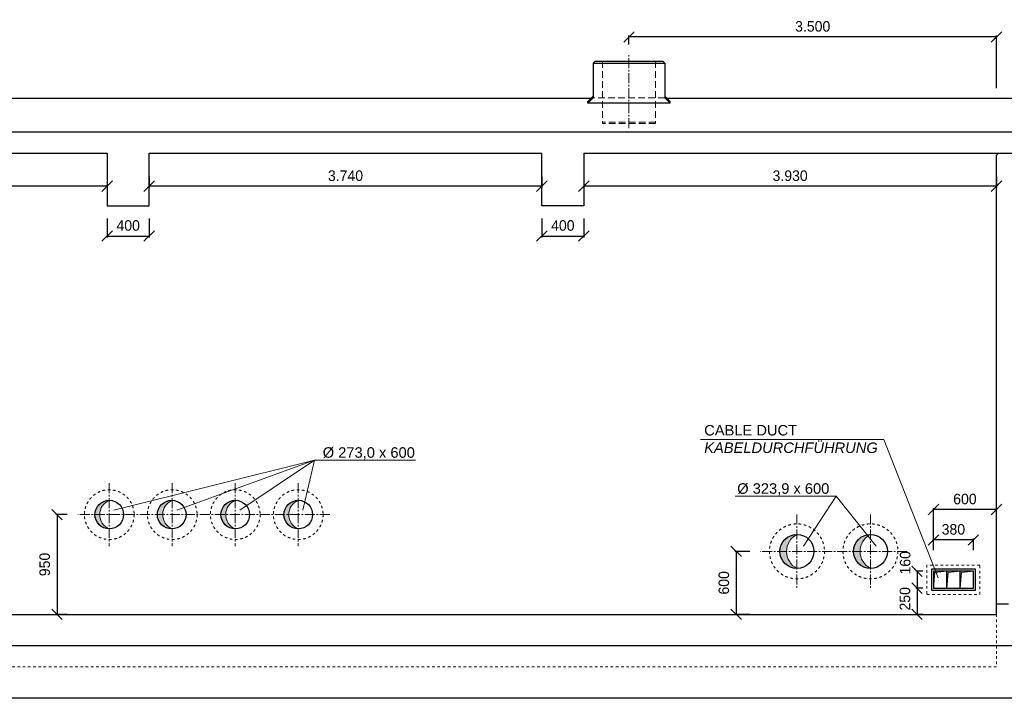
# Model space of a CAD drawing. Header units: millimetres. Extents: x -2787 to 131613, y -54195 to 30918.
# Tile 57 of 69: x 73094 to 82473, y -29468 to -23002. Entities that reach past the tile are written whole.
import ezdxf

# ---------------------------------------------------------------- set-up
doc = ezdxf.new("R2010")
doc.units = ezdxf.units.MM
for name, pattern in [('HIDDEN', [9.525, 6.35, -3.175]), ('JIS_02_1.0', [2, 1, -1]), ('MITTE2', [28.575, 19.05, -3.175, 3.175, -3.175])]:
    doc.linetypes.add(name, pattern=pattern)
doc.layers.add('Bemaßung', color=7, linetype='Continuous', lineweight=9)
doc.layers.add('Beschriftung', color=7, linetype='Continuous')
doc.layers.add('POL_Bema', color=7, linetype='Continuous')
doc.styles.add('LBB3.5M1000', font='isocp.shx', dxfattribs={"height": 3.5})
doc.dimstyles.new('DIN', dxfattribs={"dimtxt": 2.5, "dimasz": 2.5, "dimexe": 1.25, "dimexo": 0.625, "dimtad": 1, "dimtih": 1, "dimdec": 4, "dimdsep": 46, "dimlunit": 6, "dimtxsty": 'Standard', "dimcen": 2.5, "dimadec": 0, "dimazin": 0, "dimtfac": 1, "dimtdec": 4, "dimtmove": 0, "dimatfit": 3, "dimfxl": 0, "dimtvp": 1, "dimtolj": 1, "dimtzin": 0, "dimarcsym": 0})

# ---------------------------------------------------------------- blocks, each defined once
blk = doc.blocks.new('_Oblique')
at = {"layer": 'POL_Bema', "color": 0, "lineweight": -2}
blk.add_line((-0.5, -0.5), (0.5, 0.5), dxfattribs=at)
blk = doc.blocks.new('*D320')
at = {"layer": 'Bemaßung', "color": 0, "lineweight": -2, "transparency": 16777216}
for p, q in [((81797.5, -28057.9), (81797.5, -27657.2)), ((82397.5, -28057.9), (82397.5, -27657.2)), ((82397.5, -27669.7), (81797.5, -27669.7))]:
    blk.add_line(p, q, dxfattribs=at)
at = {"layer": 'DEFPOINTS', "color": 0, "transparency": 16777216}
for p in [(81797.5, -27669.7), (81797.5, -28257.9), (82397.5, -28257.9)]:
    blk.add_point(p, dxfattribs=at)
at = {"layer": 'Bemaßung', "color": 0, "lineweight": -2, "transparency": 16777216, "xscale": 100, "yscale": 100, "zscale": 100, "rotation": 180}
blk.add_blockref('_Oblique', (81797.5, -27669.7), dxfattribs=at)
at = {"layer": 'Bemaßung', "color": 0, "lineweight": -2, "transparency": 16777216, "xscale": 100, "yscale": 100, "zscale": 100}
blk.add_blockref('_Oblique', (82397.5, -27669.7), dxfattribs=at)
at = {"layer": 'Bemaßung', "color": 0, "transparency": 16777216, "insert": (82097.5, -27569.7), "char_height": 100, "attachment_point": 5}
blk.add_mtext('\\A1;600', dxfattribs=at)
blk = doc.blocks.new('*D321')
at = {"layer": 'Bemaßung', "color": 0, "lineweight": -2, "transparency": 16777216}
for p, q in [((81797.5, -28057.9), (81797.5, -27946.4)), ((82177.5, -28057.9), (82177.5, -27946.4)), ((82177.5, -27958.9), (81797.5, -27958.9))]:
    blk.add_line(p, q, dxfattribs=at)
at = {"layer": 'DEFPOINTS', "color": 0, "transparency": 16777216}
for p in [(81797.5, -27958.9), (81797.5, -28257.9), (82177.5, -28257.9)]:
    blk.add_point(p, dxfattribs=at)
at = {"layer": 'Bemaßung', "color": 0, "lineweight": -2, "transparency": 16777216, "xscale": 100, "yscale": 100, "zscale": 100, "rotation": 180}
blk.add_blockref('_Oblique', (81797.5, -27958.9), dxfattribs=at)
at = {"layer": 'Bemaßung', "color": 0, "lineweight": -2, "transparency": 16777216, "xscale": 100, "yscale": 100, "zscale": 100}
blk.add_blockref('_Oblique', (82177.5, -27958.9), dxfattribs=at)
at = {"layer": 'Bemaßung', "color": 0, "transparency": 16777216, "insert": (81987.5, -27858.9), "char_height": 100, "attachment_point": 5}
blk.add_mtext('\\A1;380', dxfattribs=at)
blk = doc.blocks.new('*D322')
at = {"layer": 'Bemaßung', "color": 0, "lineweight": -2, "transparency": 16777216}
for p, q in [((81697.5, -28417.9), (81628.8, -28417.9)), ((81641.3, -28417.9), (81641.3, -28667.9)), ((81697.5, -28667.9), (81628.8, -28667.9))]:
    blk.add_line(p, q, dxfattribs=at)
at = {"layer": 'DEFPOINTS', "color": 0, "transparency": 16777216}
for p in [(81797.5, -28417.9), (81641.3, -28667.9), (81797.5, -28667.9)]:
    blk.add_point(p, dxfattribs=at)
at = {"layer": 'Bemaßung', "color": 0, "lineweight": -2, "transparency": 16777216, "xscale": 100, "yscale": 100, "zscale": 100}
for p, rotation in [((81641.3, -28417.9), 90), ((81641.3, -28667.9), 270)]:
    blk.add_blockref('_Oblique', p, dxfattribs=dict(at, rotation=rotation))
at = {"layer": 'Bemaßung', "color": 0, "transparency": 16777216, "insert": (81526.6, -28520), "char_height": 100, "attachment_point": 5, "rotation": 90}
blk.add_mtext('\\A1;250', dxfattribs=at)
blk = doc.blocks.new('*D323')
at = {"layer": 'Bemaßung', "color": 0, "lineweight": -2, "transparency": 16777216}
for p, q in [((81697.5, -28257.9), (81628.8, -28257.9)), ((81641.3, -28257.9), (81641.3, -28417.9)), ((81697.5, -28417.9), (81628.8, -28417.9))]:
    blk.add_line(p, q, dxfattribs=at)
at = {"layer": 'DEFPOINTS', "color": 0, "transparency": 16777216}
for p in [(81797.5, -28257.9), (81641.3, -28417.9), (81797.5, -28417.9)]:
    blk.add_point(p, dxfattribs=at)
at = {"layer": 'Bemaßung', "color": 0, "lineweight": -2, "transparency": 16777216, "xscale": 100, "yscale": 100, "zscale": 100}
for p, rotation in [((81641.3, -28257.9), 90), ((81641.3, -28417.9), 270)]:
    blk.add_blockref('_Oblique', p, dxfattribs=dict(at, rotation=rotation))
at = {"layer": 'Bemaßung', "color": 0, "transparency": 16777216, "insert": (81528.5, -28176.8), "char_height": 100, "attachment_point": 5, "rotation": 90}
blk.add_mtext('\\A1;160', dxfattribs=at)
blk = doc.blocks.new('*D335')
at = {"layer": 'Bemaßung', "color": 0, "lineweight": -2, "transparency": 16777216}
for p, q in [((80047.5, -28067.9), (79906, -28067.9)), ((79918.5, -28067.9), (79918.5, -28667.9)), ((80047.5, -28667.9), (79906, -28667.9))]:
    blk.add_line(p, q, dxfattribs=at)
at = {"layer": 'DEFPOINTS', "color": 0, "transparency": 16777216}
for p in [(80147.5, -28067.9), (79918.5, -28667.9), (80147.5, -28667.9)]:
    blk.add_point(p, dxfattribs=at)
at = {"layer": 'Bemaßung', "color": 0, "lineweight": -2, "transparency": 16777216, "xscale": 100, "yscale": 100, "zscale": 100}
for p, rotation in [((79918.5, -28067.9), 90), ((79918.5, -28667.9), 270)]:
    blk.add_blockref('_Oblique', p, dxfattribs=dict(at, rotation=rotation))
at = {"layer": 'Bemaßung', "color": 0, "transparency": 16777216, "insert": (79801.6, -28367.9), "char_height": 100, "attachment_point": 5, "rotation": 90}
blk.add_mtext('\\A1;600', dxfattribs=at)
blk = doc.blocks.new('*D336')
at = {"layer": 'Bemaßung', "color": 0, "lineweight": -2, "transparency": 16777216}
for p, q in [((73547.5, -27717.9), (73437.8, -27717.9)), ((73450.3, -27717.9), (73450.3, -28667.9)), ((73547.5, -28667.9), (73437.8, -28667.9))]:
    blk.add_line(p, q, dxfattribs=at)
at = {"layer": 'DEFPOINTS', "color": 0, "transparency": 16777216}
for p in [(73647.5, -27717.9), (73450.3, -28667.9), (73647.5, -28667.9)]:
    blk.add_point(p, dxfattribs=at)
at = {"layer": 'Bemaßung', "color": 0, "lineweight": -2, "transparency": 16777216, "xscale": 100, "yscale": 100, "zscale": 100}
for p, rotation in [((73450.3, -27717.9), 90), ((73450.3, -28667.9), 270)]:
    blk.add_blockref('_Oblique', p, dxfattribs=dict(at, rotation=rotation))
at = {"layer": 'Bemaßung', "color": 0, "transparency": 16777216, "insert": (73332.6, -28192.9), "char_height": 100, "attachment_point": 5, "rotation": 90}
blk.add_mtext('\\A1;950', dxfattribs=at)
blk = doc.blocks.new('*D340')
at = {"color": 0, "lineweight": -2, "transparency": 16777216}
for p, q in [((69997.5, -24496), (69997.5, -24601.8)), ((73927.5, -24496), (73927.5, -24601.8)), ((73927.5, -24589.3), (69997.5, -24589.3))]:
    blk.add_line(p, q, dxfattribs=at)
at = {"layer": 'DEFPOINTS', "color": 0, "transparency": 16777216}
for p in [(69997.5, -24396), (73927.5, -24396), (69997.5, -24589.3)]:
    blk.add_point(p, dxfattribs=at)
at = {"color": 0, "lineweight": -2, "transparency": 16777216, "xscale": 100, "yscale": 100, "zscale": 100, "rotation": 180}
blk.add_blockref('_Oblique', (69997.5, -24589.3), dxfattribs=at)
at = {"color": 0, "lineweight": -2, "transparency": 16777216, "xscale": 100, "yscale": 100, "zscale": 100}
blk.add_blockref('_Oblique', (73927.5, -24589.3), dxfattribs=at)
at = {"color": 0, "transparency": 16777216, "insert": (71962.5, -24489.3), "char_height": 100, "attachment_point": 5}
blk.add_mtext('\\A1;3.930', dxfattribs=at)
blk = doc.blocks.new('*D341')
at = {"layer": 'Bemaßung', "color": 0, "lineweight": -2, "transparency": 16777216}
for p, q in [((74327.5, -24496), (74327.5, -24601.8)), ((78067.5, -24496), (78067.5, -24601.8)), ((78067.5, -24589.3), (74327.5, -24589.3))]:
    blk.add_line(p, q, dxfattribs=at)
at = {"layer": 'DEFPOINTS', "color": 0, "transparency": 16777216}
for p in [(74327.5, -24396), (78067.5, -24396), (74327.5, -24589.3)]:
    blk.add_point(p, dxfattribs=at)
at = {"layer": 'Bemaßung', "color": 0, "lineweight": -2, "transparency": 16777216, "xscale": 100, "yscale": 100, "zscale": 100, "rotation": 180}
blk.add_blockref('_Oblique', (74327.5, -24589.3), dxfattribs=at)
at = {"layer": 'Bemaßung', "color": 0, "lineweight": -2, "transparency": 16777216, "xscale": 100, "yscale": 100, "zscale": 100}
blk.add_blockref('_Oblique', (78067.5, -24589.3), dxfattribs=at)
at = {"layer": 'Bemaßung', "color": 0, "transparency": 16777216, "insert": (76197.5, -24489.3), "char_height": 100, "attachment_point": 5}
blk.add_mtext('\\A1;3.740', dxfattribs=at)
blk = doc.blocks.new('*D342')
at = {"layer": 'Bemaßung', "color": 0, "lineweight": -2, "transparency": 16777216}
for p, q in [((78467.5, -24496), (78467.5, -24601.8)), ((82397.5, -24496), (82397.5, -24601.8)), ((82397.5, -24589.3), (78467.5, -24589.3))]:
    blk.add_line(p, q, dxfattribs=at)
at = {"layer": 'DEFPOINTS', "color": 0, "transparency": 16777216}
for p in [(78467.5, -24396), (82397.5, -24396), (78467.5, -24589.3)]:
    blk.add_point(p, dxfattribs=at)
at = {"layer": 'Bemaßung', "color": 0, "lineweight": -2, "transparency": 16777216, "xscale": 100, "yscale": 100, "zscale": 100, "rotation": 180}
blk.add_blockref('_Oblique', (78467.5, -24589.3), dxfattribs=at)
at = {"layer": 'Bemaßung', "color": 0, "lineweight": -2, "transparency": 16777216, "xscale": 100, "yscale": 100, "zscale": 100}
blk.add_blockref('_Oblique', (82397.5, -24589.3), dxfattribs=at)
at = {"layer": 'Bemaßung', "color": 0, "transparency": 16777216, "insert": (80432.5, -24489.3), "char_height": 100, "attachment_point": 5}
blk.add_mtext('\\A1;3.930', dxfattribs=at)
blk = doc.blocks.new('*D343')
at = {"layer": 'Bemaßung', "color": 0, "lineweight": -2, "transparency": 16777216}
for p, q in [((73927.5, -24896), (73927.5, -25076.2)), ((74327.5, -24896), (74327.5, -25076.2)), ((73927.5, -25063.7), (74327.5, -25063.7))]:
    blk.add_line(p, q, dxfattribs=at)
at = {"layer": 'DEFPOINTS', "color": 0, "transparency": 16777216}
for p in [(73927.5, -24396), (74327.5, -24396), (74327.5, -25063.7)]:
    blk.add_point(p, dxfattribs=at)
at = {"layer": 'Bemaßung', "color": 0, "lineweight": -2, "transparency": 16777216, "xscale": 100, "yscale": 100, "zscale": 100, "rotation": 180}
blk.add_blockref('_Oblique', (73927.5, -25063.7), dxfattribs=at)
at = {"layer": 'Bemaßung', "color": 0, "lineweight": -2, "transparency": 16777216, "xscale": 100, "yscale": 100, "zscale": 100}
blk.add_blockref('_Oblique', (74327.5, -25063.7), dxfattribs=at)
at = {"layer": 'Bemaßung', "color": 0, "transparency": 16777216, "insert": (74127.5, -24963.7), "char_height": 100, "attachment_point": 5}
blk.add_mtext('\\A1;400', dxfattribs=at)
blk = doc.blocks.new('*D331')
at = {"layer": 'Bemaßung', "color": 0, "lineweight": -2, "transparency": 16777216}
for p, q in [((78067.5, -24896), (78067.5, -25076.2)), ((78467.5, -24896), (78467.5, -25076.2)), ((78067.5, -25063.7), (78467.5, -25063.7))]:
    blk.add_line(p, q, dxfattribs=at)
at = {"layer": 'DEFPOINTS', "color": 0, "transparency": 16777216}
for p in [(78067.5, -24396), (78467.5, -24396), (78467.5, -25063.7)]:
    blk.add_point(p, dxfattribs=at)
at = {"layer": 'Bemaßung', "color": 0, "lineweight": -2, "transparency": 16777216, "xscale": 100, "yscale": 100, "zscale": 100, "rotation": 180}
blk.add_blockref('_Oblique', (78067.5, -25063.7), dxfattribs=at)
at = {"layer": 'Bemaßung', "color": 0, "lineweight": -2, "transparency": 16777216, "xscale": 100, "yscale": 100, "zscale": 100}
blk.add_blockref('_Oblique', (78467.5, -25063.7), dxfattribs=at)
at = {"layer": 'Bemaßung', "color": 0, "transparency": 16777216, "insert": (78267.5, -24963.7), "char_height": 100, "attachment_point": 5}
blk.add_mtext('\\A1;400', dxfattribs=at)
blk = doc.blocks.new('*D485')
at = {"color": 0, "lineweight": -2, "transparency": 16777216}
for p, q in [((78897.5, -23239.8), (78897.5, -23154.3)), ((82397.5, -23654.8), (82397.5, -23154.3)), ((82397.5, -23166.8), (78897.5, -23166.8))]:
    blk.add_line(p, q, dxfattribs=at)
at = {"layer": 'DEFPOINTS', "color": 0, "transparency": 16777216}
for p in [(78897.5, -23166.8), (78897.5, -23339.8), (82397.5, -23754.8)]:
    blk.add_point(p, dxfattribs=at)
at = {"color": 0, "lineweight": -2, "transparency": 16777216, "xscale": 100, "yscale": 100, "zscale": 100, "rotation": 180}
blk.add_blockref('_Oblique', (78897.5, -23166.8), dxfattribs=at)
at = {"color": 0, "lineweight": -2, "transparency": 16777216, "xscale": 100, "yscale": 100, "zscale": 100}
blk.add_blockref('_Oblique', (82397.5, -23166.8), dxfattribs=at)
at = {"color": 0, "transparency": 16777216, "insert": (80647.5, -23066.8), "char_height": 100, "attachment_point": 5}
blk.add_mtext('\\A1;3.500', dxfattribs=at)

msp = doc.modelspace()

# ---------------------------------------------------------------- hatches: boundary and pattern name
at = {"lineweight": 5}
h = msp.add_hatch(color=256, dxfattribs=at)
h.dxf.hatch_style = 1
h.paths.add_polyline_path([(73947.50897, -27581.42143, 0.4142135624), (73811.00897, -27717.92143), (73856.16772, -27717.92143, -0.3037195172)])
h.paths.add_polyline_path([(73856.16772, -27717.92143), (73811.00897, -27717.92143, 0.4142135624), (73947.50897, -27854.42143, -0.3037195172)])
h = msp.add_hatch(color=256, dxfattribs=at)
h.dxf.hatch_style = 1
h.paths.add_polyline_path([(74547.50897, -27581.42143, 0.4142135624), (74411.00897, -27717.92143), (74456.16772, -27717.92143, -0.3037195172)])
h.paths.add_polyline_path([(74456.16772, -27717.92143), (74411.00897, -27717.92143, 0.4142135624), (74547.50897, -27854.42143, -0.3037195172)])
h = msp.add_hatch(color=256, dxfattribs=at)
h.dxf.hatch_style = 1
h.paths.add_polyline_path([(75147.50897, -27581.42143, 0.4142135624), (75011.00897, -27717.92143), (75056.16772, -27717.92143, -0.3037195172)])
h.paths.add_polyline_path([(75056.16772, -27717.92143), (75011.00897, -27717.92143, 0.4142135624), (75147.50897, -27854.42143, -0.3037195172)])
h = msp.add_hatch(color=256, dxfattribs=at)
h.dxf.hatch_style = 1
h.paths.add_polyline_path([(75747.50897, -27581.42143, 0.4142135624), (75611.00897, -27717.92143), (75656.16772, -27717.92143, -0.3037195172)])
h.paths.add_polyline_path([(75656.16772, -27717.92143), (75611.00897, -27717.92143, 0.4142135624), (75747.50897, -27854.42143, -0.3037195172)])
h = msp.add_hatch(color=256, dxfattribs=at)
h.dxf.hatch_style = 1
h.paths.add_polyline_path([(80497.50897, -27905.97143, 0.4142135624), (80335.55897, -28067.92143), (80398.48212, -28067.92143, -0.2815049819)])
h.paths.add_polyline_path([(80398.48212, -28067.92143), (80335.55897, -28067.92143, 0.4142135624), (80497.50897, -28229.87143, -0.2815049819)])
h = msp.add_hatch(color=256, dxfattribs=at)
h.dxf.hatch_style = 1
h.paths.add_polyline_path([(81197.50897, -27905.97143, 0.4142135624), (81035.55897, -28067.92143), (81098.48212, -28067.92143, -0.2815049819)])
h.paths.add_polyline_path([(81098.48212, -28067.92143), (81035.55897, -28067.92143, 0.4142135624), (81197.50897, -28229.87143, -0.2815049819)])
at = {"lineweight": 18}
h = msp.add_hatch(color=256, dxfattribs=at)
h.dxf.hatch_style = 1
h.paths.add_polyline_path([(81811.0725, -28267.88958), (81924.17497, -28257.92143), (81797.50897, -28257.92143), (81797.50897, -28417.92143)])
h = msp.add_hatch(color=256, dxfattribs=at)
h.dxf.hatch_style = 1
h.paths.add_polyline_path([(81937.7385, -28267.88958), (82050.84097, -28257.92143), (81924.17497, -28257.92143), (81924.17497, -28417.92143)])
h = msp.add_hatch(color=256, dxfattribs=at)
h.dxf.hatch_style = 1
h.paths.add_polyline_path([(82064.4065, -28267.88958), (82177.50897, -28257.92143), (82050.84297, -28257.92143), (82050.84297, -28417.92143)])

# ---------------------------------------------------------------- linework, layer by layer
at = {"linetype": 'MITTE2', "lineweight": 18, "ltscale": 5}
for p, q in [((78897.50897, -24034.89548), (78897.50897, -23339.82309)), ((73947.50897, -27417.92143), (73947.50897, -28017.92143)), ((74547.50897, -27417.92143), (74547.50897, -28017.92143)), ((75147.50897, -27417.92143), (75147.50897, -28017.92143)), ((75747.50897, -27417.92143), (75747.50897, -28017.92143)), ((76047.50897, -27717.92143), (73647.50897, -27717.92143)), ((80497.50897, -27717.92143), (80497.50897, -28417.92143)), ((81197.50897, -27717.92143), (81197.50897, -28417.92143)), ((81547.50897, -28067.92143), (80147.50897, -28067.92143))]:
    msp.add_line(p, q, dxfattribs=at)
for p, q in [((78555.00897, -23416.69392), (78575.00897, -23396.69392)), ((78555.00897, -23416.69392), (78555.00897, -23746.69392)), ((78555.00897, -23416.69392), (79240.00897, -23416.69392)), ((78575.00897, -23396.69392), (79220.00897, -23396.69392)), ((79240.00897, -23416.69392), (79220.00897, -23396.69392)), ((79240.00897, -23416.69392), (79240.00897, -23746.69392)), ((78531.76775, -23754.78514), (71197.50897, -23754.78514)), ((78555.00897, -23731.54392), (78505.00897, -23781.54392)), ((78555.00897, -23746.69392), (78505.00897, -23796.69392)), ((78505.00897, -23796.69392), (78505.00897, -23781.54392)), ((79290.00897, -23796.69392), (78505.00897, -23796.69392)), ((79240.00897, -23731.54392), (79290.00897, -23781.54392)), ((79240.00897, -23746.69392), (79290.00897, -23796.69392)), ((88047.50897, -23754.78514), (79263.25019, -23754.78514)), ((79290.00897, -23796.69392), (79290.00897, -23781.54392)), ((73927.50897, -24274.42143), (73927.50897, -24774.64618)), ((74327.50897, -24774.64618), (74327.50897, -24274.42143)), ((78067.50897, -24774.64618), (78067.50897, -24274.42143)), ((78467.50897, -24274.42143), (78467.50897, -24774.64618)), ((82397.50897, -24294.42143), (82417.50897, -24274.42143)), ((82397.50897, -28667.92143), (82397.50897, -24294.42143)), ((73927.50897, -24774.64618), (74327.50897, -24774.64618)), ((78467.50897, -24774.64618), (78067.50897, -24774.64618)), ((82397.50897, -27915.92143), (82397.50897, -27815.92143)), ((81924.17697, -28417.92143), (81924.17697, -28257.92143)), ((82050.84297, -28417.92143), (82050.84297, -28257.92143)), ((82397.50897, -28567.92143), (82512.15644, -28567.92143)), ((69997.50897, -28667.92143), (82397.50897, -28667.92143)), ((82647.50897, -28967.92143), (72839.15442, -28967.92143)), ((82647.50897, -29467.92143), (72839.15442, -29467.92143))]:
    msp.add_line(p, q)
at = {"linetype": 'HIDDEN', "lineweight": 18, "ltscale": 10}
for p, q in [((78645.00897, -23396.69392), (78645.00897, -23992.50361)), ((79150.00897, -23396.69392), (79150.00897, -23992.50361)), ((79240.00897, -23746.69392), (78555.00897, -23746.69392)), ((79150.00897, -23977.35361), (78645.00897, -23977.35361)), ((79150.00897, -23992.50361), (78645.00897, -23992.50361))]:
    msp.add_line(p, q, dxfattribs=at)
at = {"lineweight": 18}
for p, q in [((81797.50897, -28417.92143), (81811.0725, -28267.88958)), ((81924.17497, -28257.92143), (81811.0725, -28267.88958)), ((81924.17497, -28417.92143), (81937.7385, -28267.88958)), ((82050.84097, -28257.92143), (81937.7385, -28267.88958)), ((82050.84297, -28417.92143), (82064.4065, -28267.88958)), ((82177.50897, -28257.92143), (82064.4065, -28267.88958))]:
    msp.add_line(p, q, dxfattribs=at)
at = {"linetype": 'JIS_02_1.0', "lineweight": 18, "ltscale": 25}
for p, q in [((82397.50897, -28667.92143), (82397.50897, -29167.92143)), ((82397.50897, -29167.92143), (72839.15442, -29167.92143))]:
    msp.add_line(p, q, dxfattribs=at)
for points in [[(78467.50897, -24274.42143), (88047.50897, -24274.42143), (88047.50897, -24073.68339), (69597.50897, -24073.68339), (69597.50897, -24274.42143), (73927.50897, -24274.42143)], [(74327.50897, -24274.42143), (78067.50897, -24274.42143)]]:
    msp.add_lwpolyline(points)
msp.add_lwpolyline([(81736.00897, -28477.92143), (82239.00897, -28477.92143), (82239.00897, -28197.92143), (81736.00897, -28197.92143)], close=True, dxfattribs=at)
for points in [[(81777.50897, -28437.92143), (82197.50897, -28437.92143), (82197.50897, -28237.92143), (81777.50897, -28237.92143)], [(81797.50897, -28417.92143), (82177.50897, -28417.92143), (82177.50897, -28257.92143), (81797.50897, -28257.92143)]]:
    msp.add_lwpolyline(points, close=True)
for centre, radius in [((73947.50897, -27717.92143), 236.5), ((74547.50897, -27717.92143), 236.5), ((75147.50897, -27717.92143), 236.5), ((75747.50897, -27717.92143), 236.5), ((80497.50897, -28067.92143), 261.95), ((81197.50897, -28067.92143), 261.95)]:
    msp.add_circle(centre, radius, dxfattribs=at)
for centre, radius in [((73947.50897, -27717.92143), 136.5), ((74541.88945, -27717.92143), 136.5), ((75147.50897, -27717.92143), 136.5), ((75747.50897, -27717.92143), 136.5), ((80497.50897, -28067.92143), 161.95), ((81197.50897, -28067.92143), 161.95)]:
    msp.add_circle(centre, radius)
at = {"lineweight": 5}
for centre, radius, start, end in [((74003.83087, -27717.92143), 147.66315, 112.421761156, 247.578238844), ((74603.83087, -27717.92143), 147.66315, 112.421761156, 247.578238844), ((75203.83087, -27717.92143), 147.66315, 112.421761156, 247.578238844), ((75803.83087, -27717.92143), 147.66315, 112.421761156, 247.578238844), ((80580.42328, -28067.92143), 181.94116, 117.111298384, 242.888701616), ((81280.42328, -28067.92143), 181.94116, 117.111298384, 242.888701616)]:
    msp.add_arc(centre, radius, start, end, dxfattribs=at)
at = {"layer": 'Beschriftung', "lineweight": 5}
for p, q in [((79577.46994, -27001.57255), (81323.97417, -27001.57255)), ((81323.97417, -27001.57255), (81843.81207, -28321.16164)), ((73991.45005, -27673.99561), (75901.6855, -27199.49454)), ((75901.6855, -27199.49454), (74591.45005, -27673.99561)), ((75901.6855, -27199.49454), (75191.45005, -27673.99561)), ((75901.6855, -27199.49454), (75791.45005, -27673.99561)), ((76865.1373, -27199.49454), (75901.6855, -27199.49454)), ((80871.73829, -27542.51495), (79908.28649, -27542.51495)), ((80560.19918, -28017.01602), (80871.73829, -27542.51495)), ((80871.73829, -27542.51495), (81253.49396, -28017.01602))]:
    msp.add_line(p, q, dxfattribs=at)

# ---------------------------------------------------------------- texts
at = {"layer": 'Beschriftung', "char_height": 100, "attachment_point": 1, "style": 'LBB3.5M1000'}
for s, width, insert in [('{\\fArial|b0|i0|c0|p34;CABLE DUCT\\P\\fArial|b0|i1|c0|p34;KABELDURCHFÜHRUNG}', 1678.6331875, (79614.13144, -26863.92188)), ('{\\fArial|b0|i0|c0|p34;%%C 273,0 x 600}', 884.5236077, (75980.61369, -27076.02933)), ('{\\fArial|b0|i0|c0|p34;%%C 323,9 x 600}', 884.5236077, (79928.49015, -27419.04974))]:
    msp.add_mtext_dynamic_manual_height_columns(s, width=width, gutter_width=17.5, heights=[0], dxfattribs=dict(at, insert=insert))

# ---------------------------------------------------------------- dimensions: what is measured, and where the dimension line sits
for base, p1, p2, picture, middle in [((78897.50897, -23166.75966), (82397.50897, -23754.78514), (78897.50897, -23339.82309), '*D485', (80647.50897, -23066.75966)), ((69997.50897, -24589.31979), (73927.50897, -24396.02346), (69997.50897, -24396.02346), '*D340', (71962.50897, -24489.31979))]:
    dim = msp.add_linear_dim(base=base, p1=p1, p2=p2, dimstyle='DIN', override={"dimscale": 10, "dimtxt": 10, "dimasz": 10, "dimexo": 10, "dimgap": 5, "dimdec": 2, "dimblk1": 'Oblique', "dimblk2": 'Oblique', "dimsah": 1, "dimtdec": 2, "dimtmove": 2})
    dim.commit()
    dim.dimension.update_dxf_attribs({"geometry": picture, "text_midpoint": middle})
at = {"layer": 'Bemaßung'}
for base, p1, p2, override, picture, middle in [((74327.50897, -25063.74387), (73927.50897, -24396.02346), (74327.50897, -24396.02346), {"dimscale": 10, "dimtxt": 10, "dimasz": 10, "dimexo": 50, "dimgap": 5, "dimdec": 2, "dimblk1": 'Oblique', "dimblk2": 'Oblique', "dimsah": 1, "dimtdec": 2, "dimtmove": 2}, '*D343', (74127.50897, -24963.74387)), ((74327.50897, -24589.31979), (78067.50897, -24396.02346), (74327.50897, -24396.02346), {"dimscale": 10, "dimtxt": 10, "dimasz": 10, "dimexo": 10, "dimgap": 5, "dimdec": 2, "dimblk1": 'Oblique', "dimblk2": 'Oblique', "dimsah": 1, "dimtdec": 2, "dimtmove": 2}, '*D341', (76197.50897, -24489.31979)), ((78467.50897, -25063.74387), (78067.50897, -24396.02346), (78467.50897, -24396.02346), {"dimscale": 10, "dimtxt": 10, "dimasz": 10, "dimexo": 50, "dimgap": 5, "dimdec": 2, "dimblk1": 'Oblique', "dimblk2": 'Oblique', "dimsah": 1, "dimtdec": 2, "dimtmove": 2}, '*D331', (78267.50897, -24963.74387)), ((78467.50897, -24589.31979), (82397.50897, -24396.02346), (78467.50897, -24396.02346), {"dimscale": 10, "dimtxt": 10, "dimasz": 10, "dimexo": 10, "dimgap": 5, "dimdec": 2, "dimblk1": 'Oblique', "dimblk2": 'Oblique', "dimsah": 1, "dimtdec": 2, "dimtmove": 2}, '*D342', (80432.50897, -24489.31979)), ((81797.50897, -27669.69131), (82397.50897, -28257.92143), (81797.50897, -28257.92143), {"dimscale": 10, "dimtxt": 10, "dimasz": 10, "dimexo": 20, "dimgap": 5, "dimdec": 2, "dimblk1": 'Oblique', "dimblk2": 'Oblique', "dimsah": 1, "dimtdec": 2, "dimtmove": 2}, '*D320', (82097.50897, -27569.69131)), ((81797.50897, -27958.85837), (82177.50897, -28257.92143), (81797.50897, -28257.92143), {"dimscale": 10, "dimtxt": 10, "dimasz": 10, "dimexo": 20, "dimgap": 5, "dimdec": 2, "dimblk1": 'Oblique', "dimblk2": 'Oblique', "dimsah": 1, "dimtdec": 2, "dimtmove": 2}, '*D321', (81987.50897, -27858.85837))]:
    dim = msp.add_linear_dim(base=base, p1=p1, p2=p2, dimstyle='DIN', override=override, dxfattribs=at)
    dim.commit()
    dim.dimension.update_dxf_attribs({"geometry": picture, "text_midpoint": middle})
for base, p1, p2, picture, middle in [((73450.32772, -28667.92143), (73647.50897, -27717.92143), (73647.50897, -28667.92143), '*D336', (73332.59041, -28192.92143)), ((79918.45814, -28667.92143), (80147.50897, -28067.92143), (80147.50897, -28667.92143), '*D335', (79801.59621, -28367.92143)), ((81641.25897, -28417.92143), (81797.50897, -28257.92143), (81797.50897, -28417.92143), '*D323', (81528.50901, -28176.77814)), ((81641.25897, -28667.92143), (81797.50897, -28417.92143), (81797.50897, -28667.92143), '*D322', (81526.64513, -28520.02809))]:
    dim = msp.add_linear_dim(base=base, p1=p1, p2=p2, angle=90, dimstyle='DIN', override={"dimscale": 10, "dimtxt": 10, "dimasz": 10, "dimexo": 10, "dimgap": 5, "dimdec": 2, "dimblk1": 'Oblique', "dimblk2": 'Oblique', "dimsah": 1, "dimtdec": 2, "dimtmove": 2}, dxfattribs=at)
    dim.commit()
    dim.dimension.update_dxf_attribs({"geometry": picture, "text_midpoint": middle, "dimtype": 160})

doc.saveas('drawing.dxf')
